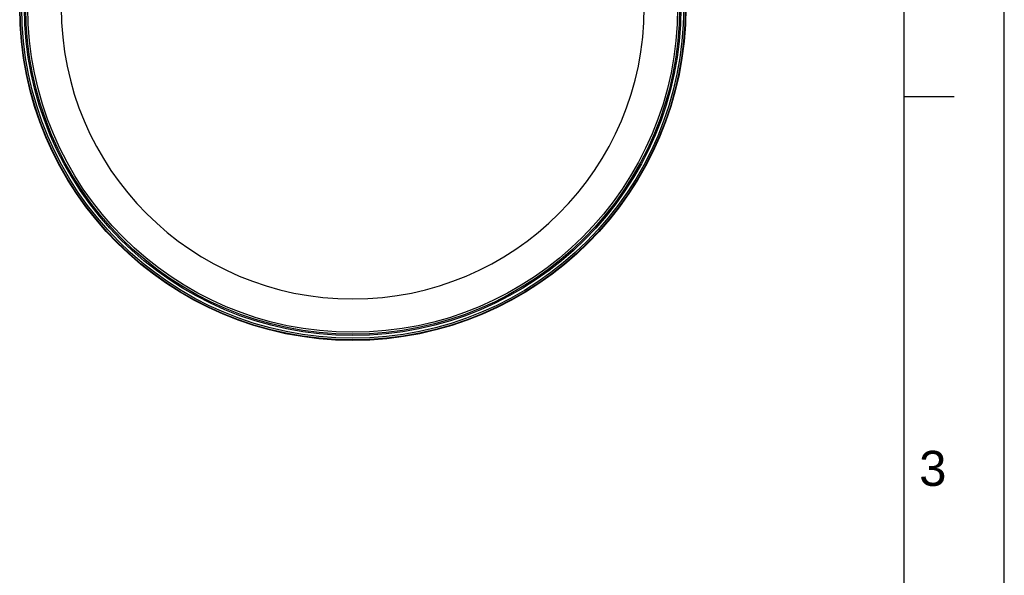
# Model space of a CAD drawing. Header units: millimetres. Extents: x 0 to 420, y 0 to 297.
# Tile 19 of 30: x 322 to 420, y 175 to 230. Entities that reach past the tile are written whole.
import ezdxf

# ---------------------------------------------------------------- set-up
doc = ezdxf.new("R2010")
doc.units = ezdxf.units.MM
doc.header["$LTSCALE"] = 23.1
doc.layers.get('0').update_dxf_attribs({"linetype": 'CONTINUOUS'})
doc.layers.add('SURFACES', color=7, linetype='CONTINUOUS')
doc.styles.add('TEXTSTYLE_2', font='arial.ttf')

# ---------------------------------------------------------------- blocks, each defined once
blk = doc.blocks.new('MARGEA3_BL0', base_point=(210.000078, 148.5))
at = {"color": 7, "linetype": 'Continuous'}
for p, q in [((420, 0), (420, 296.999914)), ((420.000078, 0.000001), (420.000078, 297.000001)), ((410.000078, 10.000001), (410.000078, 287.000001)), ((415.000078, 222.750001), (410.000078, 222.750001))]:
    blk.add_line(p, q, dxfattribs=at)
at = {"color": 7, "linetype": 'Continuous', "style": 'TEXTSTYLE_2', "oblique": 0.00001872}
blk.add_text('3', height=3.5, dxfattribs=at).set_placement((411.500078, 183.875001))

msp = doc.modelspace()

# ---------------------------------------------------------------- linework, layer by layer
at = {"color": 7, "linetype": 'Continuous'}
msp.add_line((420, 0), (420, 297), dxfattribs=at)
msp.add_circle((354.924, 231.669), 33.264, dxfattribs=at)
at = {"layer": 'SURFACES', "color": 7, "linetype": 'Continuous'}
for radius in [33.22, 32.78, 32.45]:
    msp.add_circle((354.924, 231.669), radius, dxfattribs=at)
at = {"layer": 'SURFACES', "color": 9, "linetype": 'Continuous'}
for radius in [33.053, 32.648]:
    msp.add_circle((354.924, 231.669), radius, dxfattribs=at)
at = {"layer": 'SURFACES', "color": 7, "linetype": 'Continuous'}
msp.add_arc((354.924, 231.669), 29.12, 180, 360, dxfattribs=at)

# ---------------------------------------------------------------- block references
at = {"color": 7, "linetype": 'Continuous'}
msp.add_blockref('MARGEA3_BL0', (210, 148.5), dxfattribs=at)

doc.saveas('drawing.dxf')
